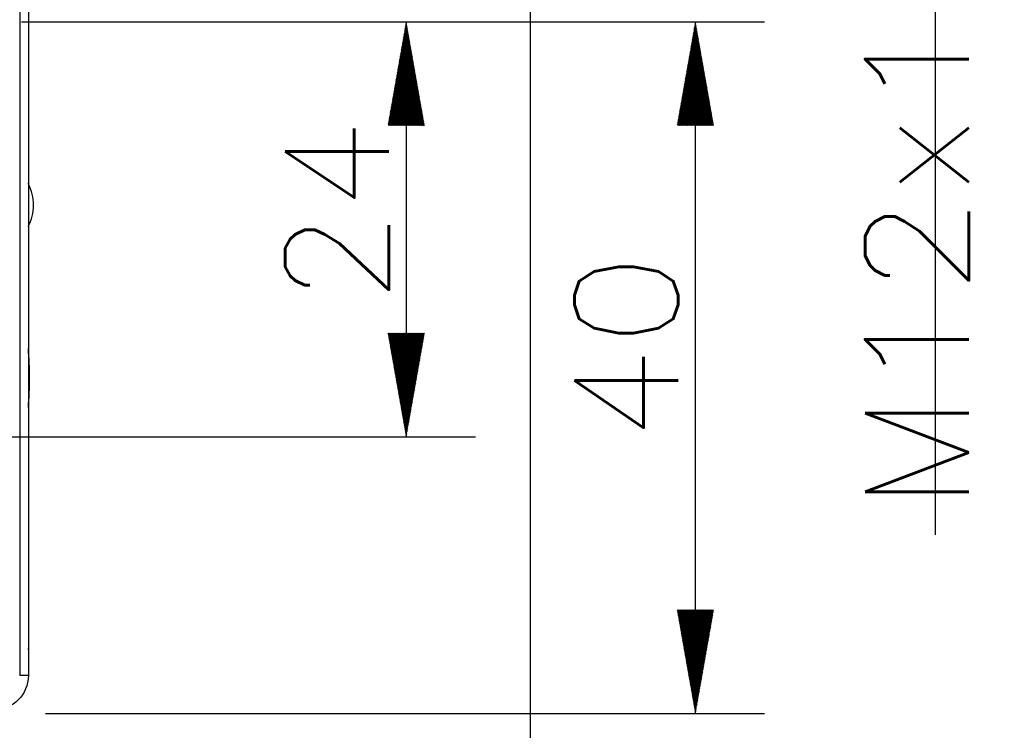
# Model space of a CAD drawing. Header units: millimetres. Extents: x 4 to 205, y 5 to 292.
# Tile 68 of 108: x 130 to 158, y 170 to 191. Entities that reach past the tile are written whole.
import ezdxf

# ---------------------------------------------------------------- set-up
doc = ezdxf.new("R2010")
doc.units = ezdxf.units.MM
doc.layers.add('1', color=7, linetype='CONTINUOUS')
doc.styles.add('DEFAULT', font='simplex.shx')
pattern_1 = [(45, (0, 0), (-0.0141421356, 0.0141421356), [])]
pattern_2 = [(45, (0, 0), (-0.0141421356, 0.0141421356), [])]

# ---------------------------------------------------------------- blocks, each defined once
blk = doc.blocks.new('DimnDraft3D11')
at = {"layer": '1', "color": 27, "linetype": 'CONTINUOUS'}
blk.add_line((156.023138, 199.718927), (156.023138, 175.752447), dxfattribs=at)
at = {"layer": '1', "color": 152, "linetype": 'CONTINUOUS'}
for p, q in [((135.481884, 199.593927), (158.023138, 199.593927)), ((135.437401, 194.213411), (158.023138, 194.213411))]:
    blk.add_line(p, q, dxfattribs=at)
at = {"layer": '1', "color": 27, "linetype": 'CONTINUOUS'}
for points in [[(156.023138, 199.593927), (155.494157, 202.593925), (156.552119, 202.593929), (156.023138, 199.593927)], [(156.023138, 194.213411), (156.552119, 191.213413), (155.494157, 191.213409), (156.023138, 194.213411)]]:
    blk.add_solid(points, dxfattribs=at)
at = {"layer": '1', "color": 87, "linetype": 'CONTINUOUS', "attachment_point": 7, "rotation": 90, "line_spacing_factor": 1.204819, "style": 'DEFAULT'}
for s, insert, char_height in [('\\W01.169;10,76 ', (156.014804, 193.313697), 0.05), ('\\W01.106;M12x1 ', (156.998138, 176.427447), 3)]:
    blk.add_mtext(s, dxfattribs=dict(at, insert=insert, char_height=char_height))

msp = doc.modelspace()

# ---------------------------------------------------------------- hatches: boundary and pattern name
at = {"layer": '1', "linetype": 'CONTINUOUS'}
h = msp.add_hatch(dxfattribs=at)
h.set_pattern_fill('ANSI31', color=27, scale=0.02, angle=45, style=0, pattern_type=0)
h.set_pattern_definition(pattern_2)
h.paths.add_polyline_path([(140.727, 190.587), (141.256, 187.587), (140.198, 187.587)], flags=0)
h = msp.add_hatch(dxfattribs=at)
h.set_pattern_fill('ANSI31', color=27, scale=0.02, angle=45, style=0, pattern_type=0)
h.set_pattern_definition(pattern_1)
h.paths.add_polyline_path([(149.09, 190.587), (149.619, 187.587), (148.561, 187.587)], flags=0)
h = msp.add_hatch(dxfattribs=at)
h.set_pattern_fill('ANSI31', color=27, scale=0.02, angle=45, style=0, pattern_type=0)
h.set_pattern_definition(pattern_1)
h.paths.add_polyline_path([(140.727, 178.587), (140.198, 181.587), (141.256, 181.587)], flags=0)
h = msp.add_hatch(dxfattribs=at)
h.set_pattern_fill('ANSI31', color=27, scale=0.02, angle=45, style=0, pattern_type=0)
h.set_pattern_definition(pattern_2)
h.paths.add_polyline_path([(149.09, 170.587), (148.561, 173.587), (149.619, 173.587)], flags=0)

# ---------------------------------------------------------------- linework, layer by layer
at = {"layer": '1', "color": 251, "linetype": 'CONTINUOUS'}
msp.add_line((144.307, 207.037), (144.307, 162.136), dxfattribs=at)
at = {"layer": '1', "color": 27, "linetype": 'CONTINUOUS'}
for p, q in [((129.8, 191.687), (129.8, 171.687)), ((129.55, 191.583), (129.55, 171.687)), ((140.727, 190.587), (140.727, 178.587)), ((149.09, 170.587), (149.09, 190.587)), ((129.8, 171.687), (129.55, 171.687))]:
    msp.add_line(p, q, dxfattribs=at)
at = {"layer": '1', "color": 152, "linetype": 'CONTINUOUS'}
for p, q in [((129.6, 190.587), (142.727, 190.587)), ((129.6, 190.587), (151.09, 190.587)), ((98.307, 178.587), (142.727, 178.587)), ((130.3, 170.587), (151.09, 170.587))]:
    msp.add_line(p, q, dxfattribs=at)
at = {"layer": '1', "color": 3, "linetype": 'CONTINUOUS'}
for start, end in [(0, 27.2402), (332.7598, 0)]:
    msp.add_arc((128.597, 185.289), 1.352, start, end, dxfattribs=at)
at = {"layer": '1', "color": 2, "linetype": 'CONTINUOUS'}
for start, end in [(0.0032, 4.9332), (355.0669, 0.0032)]:
    msp.add_arc((119.837, 180.285), 10, start, end, dxfattribs=at)
at = {"layer": '1', "color": 27, "linetype": 'CONTINUOUS', "extrusion": (0, 0, -1)}
msp.add_arc((-128.8, 171.687), 1, 180, 270, dxfattribs=at)
at = {"layer": '1', "color": 27, "linetype": 'CONTINUOUS'}
for points, knots in [([(129.8, 172.427), (129.8, 172.435), (129.8, 172.447), (129.8, 172.462), (129.8, 172.467)], [0, 0, 0, 0, 0.671562, 1, 1, 1, 1]), ([(129.8, 172.429), (129.8, 172.423), (129.8, 172.414), (129.8, 172.407), (129.8, 172.405)], [0, 0, 0, 0, 0.634481, 1, 1, 1, 1])]:
    msp.add_open_spline(points, degree=3, knots=knots, dxfattribs=at)

# ---------------------------------------------------------------- block references
msp.add_blockref('DimnDraft3D11', (0, 0), dxfattribs=at)

# ---------------------------------------------------------------- texts
at = {"layer": '1', "color": 87, "linetype": 'CONTINUOUS', "char_height": 3, "attachment_point": 7, "rotation": 90, "line_spacing_factor": 1.204819, "style": 'DEFAULT'}
for s, insert in [('\\W01.036;24 ', (140.227, 182.442)), ('\\W01.064;40 ', (148.59, 178.442))]:
    msp.add_mtext(s, dxfattribs=dict(at, insert=insert))

doc.saveas('drawing.dxf')
